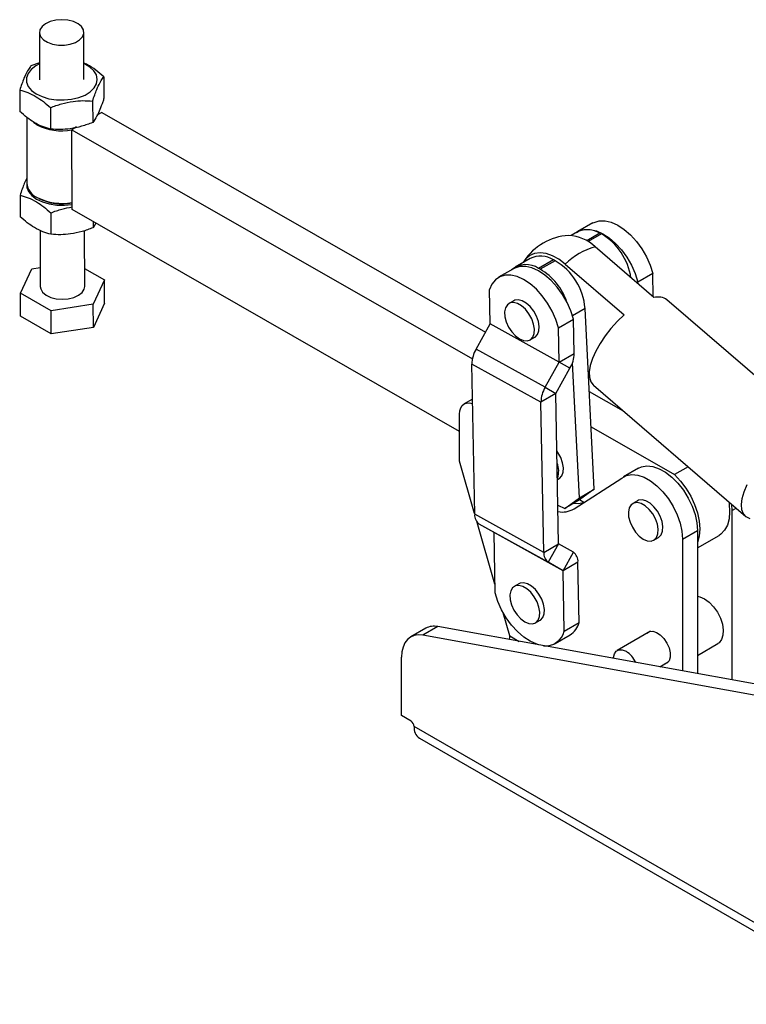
# Model space of a CAD drawing. Extents: x 62 to 809, y 54 to 567.
# Tile 1 of 8: x 79 to 242, y 84 to 306. Entities that reach past the tile are written whole.
import ezdxf

# ---------------------------------------------------------------- set-up
doc = ezdxf.new("R2010")
doc.units = 0
doc.header["$LTSCALE"] = 2
doc.layers.get('0').update_dxf_attribs({"linetype": 'CONTINUOUS'})

msp = doc.modelspace()

# ---------------------------------------------------------------- linework, layer by layer
at = {"color": 7, "linetype": 'CONTINUOUS'}
for p, q in [((83.163908, 302.968198), (83.200242, 292.332275)), ((93.200183, 292.366437), (93.163849, 303.00236)), ((83.187209, 296.147284), (81.262975, 295.466843)), ((97.683632, 292.974385), (97.700134, 288.143818)), ((78.72265, 290.009711), (78.739152, 285.179144)), ((95.143308, 287.517253), (95.15981, 282.686686)), ((85.662817, 286.034916), (85.679319, 281.204349)), ((97.201387, 284.942842), (96.133194, 284.326188)), ((97.201387, 284.942842), (183.672712, 235.418697)), ((80.291622, 283.873381), (80.342414, 269.005025)), ((82.611309, 282.154979), (81.839821, 282.668445)), ((91.534388, 281.671354), (90.466195, 281.054699)), ((90.527683, 263.055445), (90.466195, 281.054699)), ((90.466195, 281.054699), (180.69538, 229.378339)), ((78.803703, 266.283422), (78.820205, 261.452855)), ((82.644252, 265.805222), (83.000649, 265.599419)), ((85.74387, 262.308626), (85.760372, 257.478059)), ((177.830842, 213.054889), (90.527683, 263.055445)), ((95.236086, 260.358833), (95.240863, 258.960396)), ((95.901688, 259.977627), (95.240863, 258.960396)), ((207.833796, 260.032948), (204.475039, 258.093979)), ((83.316302, 258.358542), (83.359553, 245.697845)), ((93.359494, 245.732006), (93.316583, 258.293178)), ((204.389714, 258.020669), (202.959553, 257.195054)), ((209.768748, 257.553851), (209.41585, 257.732726)), ((221.600562, 243.206539), (208.352062, 254.635989)), ((193.685736, 252.015365), (190.326979, 250.076395)), ((198.986025, 251.711716), (195.627267, 249.772747)), ((199.338923, 251.532841), (195.980165, 249.593872)), ((199.338923, 251.532841), (198.986025, 251.711716)), ((78.879032, 244.232588), (81.419357, 249.689721)), ((81.419357, 249.689721), (83.344887, 249.99079)), ((93.345696, 249.771263), (97.840014, 247.197262)), ((189.976191, 249.723972), (186.617434, 247.785003)), ((195.980165, 249.593872), (195.627267, 249.772747)), ((201.634547, 250.758051), (214.883047, 239.328601)), ((221.336707, 248.663021), (217.977949, 246.724052)), ((221.434751, 243.349584), (221.336707, 248.663021)), ((97.840014, 247.197262), (95.29969, 241.74013)), ((97.857902, 241.961115), (97.840014, 247.197262)), ((217.985305, 246.325412), (217.977949, 246.724052)), ((85.819199, 240.257793), (78.879032, 244.232588)), ((78.89692, 238.996442), (78.879032, 244.232588)), ((184.710325, 237.271873), (184.567601, 245.00668)), ((97.857902, 241.961115), (95.317578, 236.503983)), ((190.005738, 242.514727), (188.945078, 241.90242)), ((258.861816, 213.090834), (224.539277, 242.700808)), ((95.29969, 241.74013), (85.819199, 240.257793)), ((85.837087, 235.021646), (85.819199, 240.257793)), ((95.317578, 236.503983), (95.29969, 241.74013)), ((208.165766, 200.020451), (206.078426, 240.754254)), ((85.837087, 235.021646), (78.89692, 238.996442)), ((200.120344, 236.415075), (203.479101, 238.354045)), ((203.621824, 230.619237), (203.479101, 238.354045)), ((95.317578, 236.503983), (85.837087, 235.021646)), ((181.523702, 231.587879), (184.708361, 237.264843)), ((200.261104, 228.673238), (184.708361, 237.264843)), ((200.263067, 228.680268), (184.710325, 237.271873)), ((200.263067, 228.680268), (200.120344, 236.415075)), ((193.707191, 233.653305), (194.767851, 234.265611)), ((197.076444, 222.996274), (181.523702, 231.587879)), ((197.076444, 222.996274), (200.261104, 228.673238)), ((202.687243, 227.272848), (200.261104, 228.673238)), ((200.263067, 228.680268), (203.621824, 230.619237)), ((196.141862, 219.649885), (180.58912, 228.24149)), ((181.214231, 194.363933), (180.58912, 228.24149)), ((199.502583, 221.595884), (202.687243, 227.272848)), ((204.807009, 198.081481), (203.247862, 228.507767)), ((207.016516, 226.301375), (206.809908, 226.479616)), ((197.076444, 222.996274), (199.502583, 221.595884)), ((207.037557, 222.037105), (214.681777, 217.659082)), ((207.947675, 223.468576), (242.270214, 193.858602)), ((180.735327, 220.317902), (178.866579, 219.239097)), ((199.50062, 221.588854), (196.141862, 219.649885)), ((200.125731, 187.711297), (199.50062, 221.588854)), ((196.766974, 185.772328), (196.141862, 219.649885)), ((214.537926, 217.741469), (214.53569, 217.785111)), ((177.830842, 206.334842), (177.830842, 216.949873)), ((207.446466, 214.057368), (226.229636, 203.299808)), ((181.210501, 194.56606), (177.830842, 206.334842)), ((218.116453, 204.739676), (214.757696, 202.800707)), ((229.283114, 205.062543), (226.229636, 203.299808)), ((199.85869, 202.183431), (200.224778, 202.394769)), ((203.60245, 195.606622), (214.366177, 202.539945)), ((204.807009, 198.081481), (208.165766, 200.020451)), ((208.165766, 200.020451), (204.851977, 197.609833)), ((201.49322, 195.670863), (204.807009, 198.081481)), ((204.851977, 197.609833), (201.49322, 195.670863)), ((205.81163, 197.029639), (204.825387, 197.594483)), ((199.964563, 196.445698), (201.49322, 195.670863)), ((217.876192, 197.398727), (216.815532, 196.786421)), ((239.088701, 196.603285), (239.175514, 195.214963)), ((196.766974, 185.772328), (181.214231, 194.363933)), ((239.175514, 195.214963), (239.175514, 157.052737)), ((185.792767, 178.609519), (181.79083, 192.545216)), ((197.804049, 183.564151), (182.251306, 192.155756)), ((185.576129, 190.236637), (182.251306, 192.155756)), ((201.128872, 181.645032), (185.576129, 190.236637)), ((201.13105, 181.640393), (185.578308, 190.231998)), ((185.829467, 176.620589), (185.578308, 190.231998)), ((221.577645, 188.537306), (222.638305, 189.149612)), ((228.035423, 188.783925), (231.39418, 190.722894)), ((228.035423, 188.783925), (228.035423, 159.068023)), ((231.39418, 190.722894), (231.39418, 158.460411)), ((231.39418, 186.809931), (236.257304, 189.617352)), ((196.766974, 185.772328), (200.125731, 187.711297)), ((200.12791, 187.706658), (197.804049, 183.564151)), ((203.452733, 185.787539), (200.12791, 187.706658)), ((201.128872, 181.645032), (203.452733, 185.787539)), ((201.128872, 181.645032), (197.804049, 183.564151)), ((204.489808, 183.579363), (201.13105, 181.640393)), ((204.740966, 169.967954), (204.489808, 183.579363)), ((201.382209, 168.028984), (201.13105, 181.640393)), ((191.182911, 178.718482), (190.122251, 178.106176)), ((189.141739, 166.947598), (187.652919, 172.132025)), ((172.885042, 169.044944), (169.526285, 167.105974)), ((288.891474, 148.058925), (172.885042, 169.044944)), ((194.884364, 169.857061), (195.945024, 170.469367)), ((201.382209, 168.028984), (204.740966, 169.967954)), ((170.181177, 168.657056), (166.82242, 166.718087)), ((285.532716, 146.119955), (169.526285, 167.105974)), ((189.144546, 166.94224), (189.141739, 166.947598)), ((199.332377, 165.250662), (202.691134, 167.189631)), ((220.828768, 168.011166), (213.309243, 163.670237)), ((231.39418, 162.563756), (235.986506, 165.21485)), ((164.750946, 148.985278), (164.750946, 162.139639)), ((222.936313, 159.990472), (224.828443, 161.082775)), ((166.872266, 147.760666), (164.750946, 148.985278)), ((271.52407, 86.529925), (167.579373, 146.535921)), ((168.770471, 143.903313), (272.715167, 83.897317))]:
    msp.add_line(p, q, dxfattribs=at)
at = {"color": 8, "linetype": 'CONTINUOUS'}
for p, q in [((209.41585, 257.732726), (206.444648, 256.017487)), ((209.768748, 257.553851), (206.766293, 255.820571)), ((206.078426, 240.754254), (203.260646, 239.127584)), ((239.175514, 195.214963), (240.087627, 195.741514)), ((189.141739, 166.947598), (191.269865, 165.719057))]:
    msp.add_line(p, q, dxfattribs=at)
at = {"color": 7, "linetype": 'CONTINUOUS', "flags": 128}
for points in [[(86.869807, 305.759375), (85.61478, 305.452769), (84.548808, 304.963161), (83.75095, 304.326862), (83.280378, 303.591064), (83.171992, 302.810338), (83.433833, 302.042586), (84.046479, 301.34475), (84.964494, 300.768584), (86.119792, 300.35682), (87.426691, 300.139997), (88.788264, 300.134196), (90.103529, 300.339846), (91.274939, 300.741696), (92.215616, 301.309942), (92.855794, 302.00244), (93.147994, 302.767831), (93.070546, 303.549349), (92.629192, 304.289033), (91.856666, 304.932023), (90.810263, 305.430632), (89.56759, 305.74788), (88.22081, 305.860239), (86.869807, 305.759375)], [(83.187975, 295.923135), (82.342864, 295.469134), (81.308444, 294.669495), (80.596276, 293.761368), (80.239659, 292.787218), (80.255269, 291.792593), (80.642375, 290.824002), (81.382878, 289.926735), (82.442152, 289.142748), (83.770666, 288.508697), (85.3063, 288.054232), (86.977251, 287.800601), (88.705387, 287.759666), (90.409901, 287.933339), (92.011092, 288.3135), (93.434091, 288.882374), (94.612359, 289.613359), (95.490803, 290.472277), (96.028347, 291.418965), (96.199856, 292.409157), (95.99731, 293.396553), (95.430181, 294.334983), (94.524987, 295.180567), (93.324053, 295.893767), (93.187916, 295.957296)], [(80.341851, 269.169825), (80.320712, 269.060928), (80.336322, 268.066304), (80.723428, 267.097713), (81.463931, 266.200446), (82.523204, 265.416458), (83.851719, 264.782408), (85.387353, 264.327942), (87.058304, 264.074312), (88.78644, 264.033376), (90.490954, 264.20705), (90.52373, 264.212584)], [(207.833796, 260.032948), (208.100696, 260.173415), (209.268162, 260.525021), (210.575537, 260.538451), (211.980738, 260.213272), (213.438531, 259.559952), (214.901991, 258.599521), (216.32401, 257.362895), (217.658813, 255.88988), (218.863434, 254.227892), (219.899096, 252.43043), (220.732462, 250.555354), (221.336707, 248.663021)], [(204.138548, 257.875674), (204.741939, 258.234446), (205.909405, 258.586052), (207.21678, 258.599481), (208.62198, 258.274302), (210.079774, 257.620982), (211.543234, 256.660551), (212.965252, 255.423925), (214.300056, 253.950911), (215.504676, 252.288923), (216.540339, 250.491461), (217.373705, 248.616385), (217.977949, 246.724052)], [(201.634547, 250.758051), (200.200208, 251.844944), (198.748732, 252.650181), (197.324223, 253.149294), (195.969962, 253.327117), (194.727098, 253.178248), (193.633396, 252.707209), (192.722086, 251.928314), (192.164469, 251.137156)], [(203.479101, 238.354045), (202.874857, 240.246378), (202.04149, 242.121454), (201.005828, 243.918916), (199.801207, 245.580904), (198.466404, 247.053918), (197.044385, 248.290544), (195.580925, 249.250975), (194.123132, 249.904295), (192.717931, 250.229474), (191.410556, 250.216045), (190.24309, 249.864439), (189.976191, 249.723972)], [(200.120344, 236.415075), (199.516099, 238.307409), (198.682733, 240.182485), (197.647071, 241.979947), (196.44245, 243.641934), (195.107647, 245.114949), (193.685628, 246.351575), (192.222168, 247.312006), (190.764375, 247.965326), (189.359174, 248.290505), (188.051799, 248.277076), (186.884333, 247.92547), (185.894357, 247.247006), (185.113737, 246.263524), (184.567601, 245.00668)], [(83.359553, 245.697845), (83.452857, 245.150855), (83.894211, 244.411171), (84.666736, 243.768181), (85.713139, 243.269572), (86.955813, 242.952324), (88.302593, 242.839965), (89.653595, 242.940829)], [(89.653595, 242.940829), (90.908622, 243.247435), (91.974594, 243.737043), (92.772452, 244.373342), (93.243025, 245.10914), (93.359494, 245.732006)], [(191.326134, 233.889087), (192.234701, 233.508789), (193.075883, 233.445109), (193.787295, 233.702769), (194.316173, 234.26266), (194.623294, 235.083258), (194.68588, 236.103702), (194.499289, 237.248311), (194.077359, 238.432195), (193.451384, 239.56755), (192.667788, 240.570171), (191.784689, 241.3657), (190.86758, 241.895136), (189.98448, 242.119212), (189.200885, 242.02131), (188.57491, 241.608691), (188.15298, 240.911957), (187.966389, 239.982782), (188.028975, 238.890078), (188.336096, 237.714886), (188.864974, 236.544364), (189.576385, 235.465326), (190.417568, 234.557798), (191.326134, 233.889087)], [(194.767851, 234.265611), (194.847955, 234.315075), (195.376833, 234.874966), (195.683954, 235.695564), (195.74654, 236.716009), (195.559949, 237.860618), (195.138019, 239.044501), (194.512044, 240.179856), (193.728448, 241.182477), (192.845349, 241.978006), (191.92824, 242.507442), (191.045141, 242.731518), (190.261545, 242.633616), (190.005738, 242.514727)], [(214.883047, 239.328601), (213.360463, 237.870149), (211.920644, 236.274318), (210.604925, 234.586919), (209.451076, 232.856394), (208.492222, 231.132423), (207.755891, 229.464498), (207.26322, 227.9005), (207.028353, 226.48533), (207.058032, 225.259613), (207.351406, 224.258538), (207.900053, 223.510843), (207.947675, 223.468576)], [(177.830842, 216.949873), (177.898776, 217.707151), (178.099968, 218.356892), (178.426687, 218.874128), (178.866376, 219.238979), (179.402138, 219.437427), (180.013385, 219.461844), (180.676627, 219.311292), (180.754419, 219.283209)], [(200.224778, 202.394769), (200.304881, 202.444233), (200.83376, 203.004124), (201.140881, 203.824722), (201.203466, 204.845166), (201.016875, 205.989775), (200.594946, 207.173659), (199.96897, 208.309014), (199.739574, 208.638861)], [(218.116453, 204.739676), (218.771442, 205.036862), (219.986742, 205.252539), (221.32849, 205.118429), (222.749938, 204.639206), (224.201561, 203.831566), (225.632783, 202.723648), (226.993737, 201.354054), (228.237007, 199.770503), (229.319275, 198.028167), (230.202833, 196.187751), (230.856897, 194.313379), (231.258679, 192.470356), (231.39418, 190.722894)], [(214.366177, 202.539945), (215.412685, 203.097893), (216.627985, 203.313569), (217.969733, 203.17946), (219.391181, 202.700236), (220.842804, 201.892596), (222.274026, 200.784679), (223.63498, 199.415085), (224.87825, 197.831534), (225.960517, 196.089198), (226.844076, 194.248782), (227.49814, 192.37441), (227.899922, 190.531386), (228.035423, 188.783925)], [(226.229636, 203.299808), (227.581247, 201.861342), (228.809253, 200.225925), (229.874124, 198.446201), (230.741584, 196.57946), (231.383708, 194.68579), (231.779827, 192.826147), (231.91719, 191.060394), (231.791376, 189.445369), (231.406435, 188.033058), (231.39418, 188.002251)], [(243.247995, 193.353102), (242.401221, 193.753792), (241.789334, 194.434134), (241.429935, 195.374558), (241.333365, 196.548009), (241.502402, 197.920728), (241.932182, 199.453226), (242.610342, 201.101415)], [(222.638305, 189.149612), (222.718409, 189.199076), (223.247287, 189.758967), (223.554408, 190.579565), (223.616994, 191.600009), (223.430403, 192.744618), (223.008473, 193.928502), (222.382498, 195.063857), (221.598902, 196.066478), (220.715803, 196.862007), (219.798694, 197.391443), (218.915595, 197.615519), (218.131999, 197.517617), (217.876192, 197.398727)], [(203.503233, 196.892634), (204.546795, 196.828778), (205.791452, 197.016641)], [(219.196588, 188.773088), (220.105155, 188.39279), (220.946337, 188.32911), (221.657749, 188.58677), (222.186627, 189.146661), (222.493748, 189.967259), (222.556334, 190.987703), (222.369743, 192.132312), (221.947813, 193.316196), (221.321838, 194.45155), (220.538242, 195.454172), (219.655143, 196.249701), (218.738034, 196.779137), (217.854934, 197.003213), (217.071339, 196.905311), (216.445364, 196.492692), (216.023434, 195.795958), (215.836843, 194.866783), (215.899429, 193.774079), (216.20655, 192.598886), (216.735428, 191.428365), (217.44684, 190.349327), (218.288022, 189.441799), (219.196588, 188.773088)], [(238.441954, 197.161233), (238.515019, 196.714291), (238.652383, 194.948538), (238.526568, 193.333512), (238.141627, 191.921202), (237.509949, 190.757068), (236.651867, 189.878584), (236.257304, 189.617352)], [(192.503307, 170.092843), (193.411874, 169.712545), (194.253056, 169.648865), (194.964468, 169.906525), (195.493346, 170.466416), (195.800467, 171.287014), (195.863053, 172.307458), (195.676462, 173.452067), (195.254532, 174.635951), (194.628557, 175.771305), (193.844961, 176.773927), (192.961862, 177.569456), (192.044753, 178.098892), (191.161653, 178.322968), (190.378058, 178.225066), (189.752083, 177.812447), (189.330153, 177.115713), (189.143562, 176.186538), (189.206148, 175.093834), (189.513269, 173.918641), (190.042147, 172.74812), (190.753559, 171.669082), (191.594741, 170.761554), (192.503307, 170.092843)], [(195.945024, 170.469367), (196.025128, 170.518831), (196.554006, 171.078722), (196.861127, 171.89932), (196.923713, 172.919764), (196.737122, 174.064373), (196.315192, 175.248257), (195.689217, 176.383611), (194.905622, 177.386233), (194.022522, 178.181762), (193.105413, 178.711198), (192.222314, 178.935274), (191.438718, 178.837372), (191.182911, 178.718482)], [(195.664668, 164.92402), (195.185436, 165.070338), (193.727642, 165.723658), (192.264182, 166.684089), (190.842164, 167.920716), (189.50736, 169.39373), (188.30274, 171.055718), (187.267077, 172.85318), (186.433711, 174.728256), (185.829467, 176.620589)], [(231.39418, 175.871497), (231.931648, 175.765566), (232.98675, 175.310388)], [(232.98675, 175.310388), (234.041852, 174.547372), (235.030658, 173.524461), (235.891038, 172.305929), (236.56893, 170.968341), (237.021741, 169.595742), (237.221019, 168.274378), (237.154242, 167.087274), (236.825606, 166.109022), (236.255761, 165.401087), (235.986506, 165.21485)], [(169.526285, 167.105974), (168.521201, 167.184277), (167.595279, 167.043702), (166.770723, 166.687619), (166.067309, 166.124569), (165.501906, 165.368054), (165.088073, 164.436217), (164.835736, 163.351407), (164.750946, 162.139639)], [(219.928695, 167.491565), (219.983189, 167.555886), (220.570986, 167.948095), (221.319395, 168.015014), (222.161916, 167.750697), (223.023688, 167.178632), (223.828138, 166.349647), (224.503787, 165.337402), (224.990602, 164.231839), (225.245326, 163.131193), (225.245326, 162.133261), (224.990602, 161.326712), (224.503787, 160.783214), (223.92837, 160.563174)], [(212.480901, 161.881897), (212.488562, 162.078373), (212.676172, 162.919251), (213.097727, 163.519048), (213.715771, 163.82447), (214.475387, 163.808379), (215.309081, 163.472205)]]:
    msp.add_lwpolyline(points, dxfattribs=at)
at = {"color": 7, "linetype": 'CONTINUOUS'}
for centre, radius, start, end in [((88.178016, 292.953677), 12.149077, 242.72898727, 280.85656425), ((84.227348, 269.368435), 3.901894, 185.34409419, 246.43171737), ((88.256113, 276.74463), 12.296159, 242.96565653, 280.61989498), ((88.24838, 275.748195), 11.426385, 242.78170605, 281.48025327), ((206.642073, 253.325946), 5.207067, 57.812299, 115.63001799), ((202.679449, 245.601861), 13.896339, 8.58243895, 59.32578813), ((202.994976, 244.514142), 12.7, 92.73362447, 147.26099899), ((202.120739, 248.358987), 8.844781, 45.20923916, 88.26014816), ((212.645885, 239.440926), 15.790088, 105.77923773, 134.21538573), ((196.069735, 247.217892), 5.357163, 57.01824064, 116.42407635), ((192.340266, 239.660516), 13.78163, 4.55189563, 59.48093484), ((192.779678, 245.606467), 5.046449, 55.64797437, 130.13965661), ((189.16985, 237.898978), 13.533328, 18.52456935, 59.78637365), ((222.558674, 239.982917), 3.362992, 53.91812843, 106.5527938), ((184.696021, 237.272078), 0.014305, 329.61466487, 359.17730178), ((187.39757, 228.143722), 6.809152, 149.61466487, 179.17730178), ((200.248764, 228.680473), 0.014305, 329.61466487, 359.17730178), ((196.813374, 230.717005), 6.809152, 329.61466487, 359.17730178), ((202.950312, 219.552117), 6.809152, 149.61466487, 179.17730178), ((199.514923, 221.588649), 0.014305, 149.61466487, 179.17730178), ((195.527871, 204.149623), 4.616037, 339.52209552, 22.59211654), ((200.992823, 199.908819), 5.031803, 258.52335324, 301.24017061), ((183.689883, 194.179007), 2.482549, 175.72807307, 234.58632665), ((185.573107, 190.232387), 0.005215, 355.72807307, 54.58632665), ((200.130932, 187.710909), 0.005215, 175.72807307, 234.58632665), ((199.242625, 185.587403), 2.482549, 175.72807307, 234.58632665), ((202.014156, 183.764288), 2.482549, 355.72807307, 54.58632665), ((201.125849, 181.640782), 0.005215, 355.72807307, 54.58632665), ((172.055083, 165.212457), 3.921325, 77.78077988, 118.54675472), ((200.263909, 171.125765), 4.624345, 301.66015029, 345.50041741), ((186.556558, 166.99754), 2.588579, 340.43013753, 358.77590037), ((197.185538, 169.018583), 4.311769, 263.99789467, 346.73171601), ((212.12195, 158.431715), 5.963584, 25.19752898, 57.69459773), ((166.044157, 146.46606), 1.536805, 2.60547849, 57.39452166), ((170.314565, 146.187678), 2.757272, 172.74417044, 235.94364916)]:
    msp.add_arc(centre, radius, start, end, dxfattribs=at)
for points, knots in [([(81.262975, 295.466843), (81.170514, 295.348843), (80.869052, 294.964108), (80.341077, 294.115691), (79.572224, 292.496567), (79.039747, 290.937911), (78.72265, 290.009711)], [0, 0, 0, 0, 0.1113114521, 0.3629254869, 0.6206139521, 1, 1, 1, 1]), ([(97.683632, 292.974385), (97.081025, 293.495022), (95.862742, 294.547587), (94.335123, 295.578027), (93.446201, 295.964667), (93.187507, 296.077187)], [0, 0, 0, 0, 0.40965773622, 0.82819876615, 1, 1, 1, 1]), ([(95.143308, 287.517253), (95.460405, 288.445473), (95.987509, 289.988435), (96.756101, 291.612973), (97.284372, 292.464834), (97.591173, 292.856385), (97.683632, 292.974385)], [0, 0, 0, 0, 0.3793842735, 0.6306425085, 0.8886890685, 1, 1, 1, 1]), ([(78.72265, 290.009711), (79.324395, 289.844128), (80.540933, 289.509372), (82.344778, 288.608692), (84.070232, 287.426112), (85.128722, 286.501472), (85.662817, 286.034916)], [0, 0, 0, 0, 0.2646049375, 0.5349477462, 0.7653431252, 1, 1, 1, 1]), ([(85.662817, 286.034916), (86.485044, 286.342974), (88.147328, 286.96577), (90.611604, 287.483829), (92.968385, 287.65747), (94.413919, 287.564276), (95.143308, 287.517253)], [0, 0, 0, 0, 0.2646049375, 0.5349477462, 0.7653431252, 1, 1, 1, 1]), ([(97.700134, 288.143818), (97.608221, 287.865746), (97.308541, 286.959107), (96.782505, 285.543292), (96.013873, 283.859587), (95.478582, 283.124462), (95.15981, 282.686686)], [0, 0, 0, 0, 0.1113114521, 0.3629254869, 0.6206139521, 1, 1, 1, 1]), ([(85.679319, 281.204349), (85.077574, 281.369932), (83.861036, 281.704688), (82.057192, 282.605368), (80.331738, 283.787948), (79.273247, 284.712588), (78.739152, 285.179144)], [0, 0, 0, 0, 0.2646049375, 0.5349477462, 0.7653431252, 1, 1, 1, 1]), ([(95.15981, 282.686686), (94.337583, 282.378628), (92.675299, 281.755831), (90.211024, 281.237772), (87.854242, 281.064131), (86.408709, 281.157325), (85.679319, 281.204349)], [0, 0, 0, 0, 0.2646049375, 0.5349477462, 0.7653431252, 1, 1, 1, 1]), ([(80.338483, 270.155781), (80.145485, 269.766643), (79.625477, 268.718164), (79.120967, 267.223407), (78.803703, 266.283422)], [0, 0, 0, 0, 0.3711453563, 1, 1, 1, 1]), ([(78.803703, 266.283422), (79.405448, 266.117839), (80.621986, 265.783083), (82.425831, 264.882402), (84.151285, 263.699823), (85.209775, 262.775183), (85.74387, 262.308626)], [0, 0, 0, 0, 0.2646049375, 0.5349477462, 0.7653431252, 1, 1, 1, 1]), ([(85.74387, 262.308626), (86.565988, 262.62348), (88.13302, 263.223619), (89.754722, 263.517961), (90.525625, 263.657881)], [0, 0, 0, 0, 0.5246332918, 1, 1, 1, 1]), ([(85.760372, 257.478059), (85.158627, 257.643642), (83.942089, 257.978398), (82.138244, 258.879079), (80.412791, 260.061659), (79.3543, 260.986298), (78.820205, 261.452855)], [0, 0, 0, 0, 0.2646049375, 0.5349477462, 0.7653431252, 1, 1, 1, 1]), ([(95.240863, 258.960396), (94.418636, 258.652338), (92.756352, 258.029542), (90.292076, 257.511483), (87.935295, 257.337842), (86.489762, 257.431036), (85.760372, 257.478059)], [0, 0, 0, 0, 0.2646049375, 0.5349477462, 0.7653431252, 1, 1, 1, 1])]:
    msp.add_open_spline(points, degree=3, knots=knots, dxfattribs=at)

doc.saveas('drawing.dxf')
